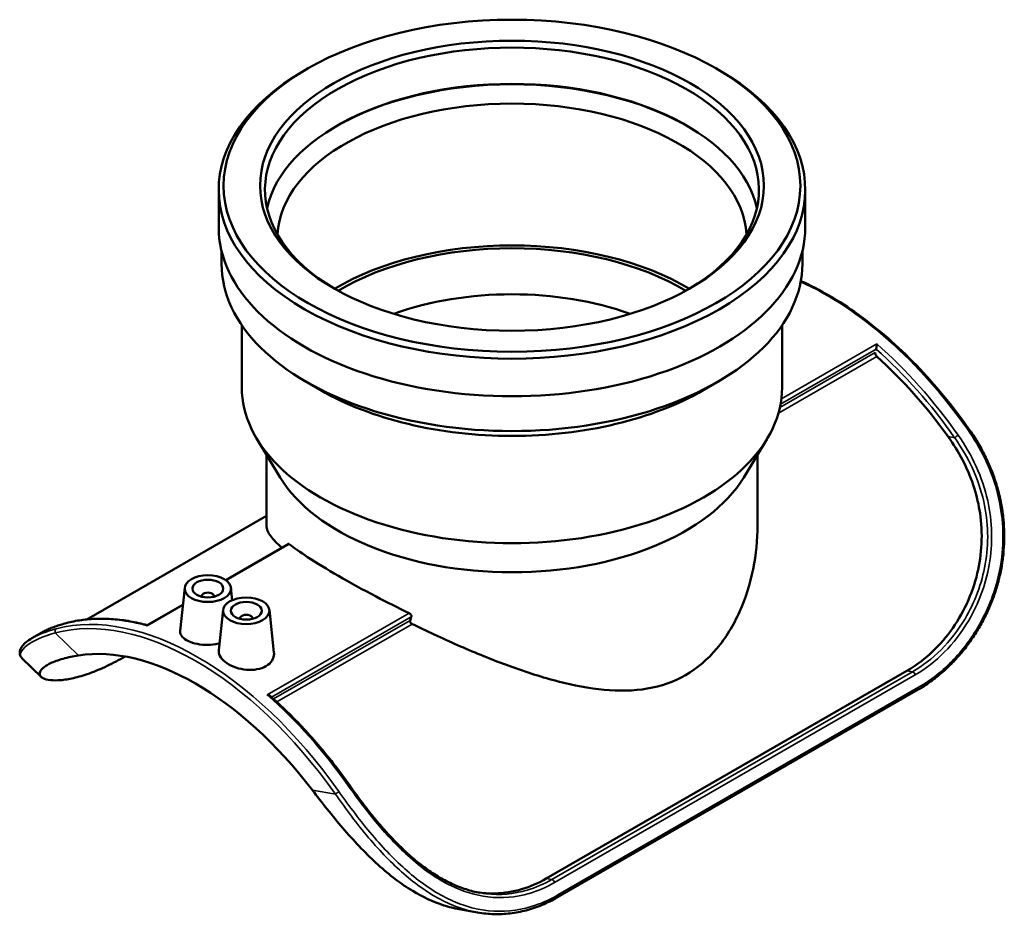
# Model space of a CAD drawing. Header units: millimetres. Extents: x -653 to 1046, y -501 to 815.
# Tile 1 of 8: x -653 to -334, y 453 to 743. Entities that reach past the tile are written whole.
import ezdxf

# ---------------------------------------------------------------- set-up
doc = ezdxf.new("R2010")
doc.units = ezdxf.units.MM
doc.layers.add('Visible (ANSI)', color=7, linetype='Continuous', lineweight=50)
doc.layers.add('Visible Narrow (ANSI)', color=7, linetype='Continuous', lineweight=35)

msp = doc.modelspace()

# ---------------------------------------------------------------- linework, layer by layer
at = {"layer": 'Visible (ANSI)'}
for p, q in [((-559.366, 726.839), (-560.501, 726.18)), ((-426.77, 726.839), (-425.634, 726.18)), ((-588.068, 675.464), (-588.068, 687.646)), ((-398.068, 675.464), (-398.068, 687.646)), ((-587.118, 663.651), (-587.118, 667.747)), ((-399.018, 663.651), (-399.018, 667.747)), ((-580.568, 623.55), (-580.568, 643.793)), ((-405.568, 623.55), (-405.568, 643.793)), ((-375.115, 636.029), (-375.221, 635.632)), ((-555.178, 622.804), (-559.827, 625.502)), ((-430.958, 622.804), (-426.309, 625.502)), ((-568.157, 594.487), (-575.713, 607)), ((-417.979, 594.487), (-410.422, 607)), ((-572.568, 578.861), (-572.568, 601.791)), ((-413.568, 578.861), (-413.568, 601.791)), ((-572.568, 582.006), (-630.772, 548.488)), ((-585.807, 561.226), (-565.458, 572.945)), ((-599.054, 558.727), (-600.547, 544.797)), ((-584.082, 558.727), (-583.654, 554.736)), ((-593.568, 556.008), (-593.568, 555.822)), ((-589.568, 556.008), (-589.568, 555.822)), ((-611.187, 546.611), (-599.64, 553.261)), ((-586.609, 551.56), (-588.007, 538.513)), ((-581.123, 548.842), (-581.123, 548.655)), ((-577.123, 548.842), (-577.123, 548.655)), ((-571.637, 551.56), (-570.153, 537.72)), ((-645.357, 544.243), (-648.566, 542.396)), ((-651.671, 535.826), (-645.586, 529.898)), ((-365.131, 531.833), (-481.946, 464.564)), ((-361.525, 525.745), (-478.339, 458.476)), ((-510.188, 454.626), (-504.198, 453.562))]:
    msp.add_line(p, q, dxfattribs=at)
for centre, major_axis in [((-493.068, 688.954), (-93.4, 0)), ((-493.068, 688.954), (-81.6, 0)), ((-591.568, 558.461), (-7.5, 0)), ((-591.568, 558.461), (-5, 0)), ((-579.123, 551.294), (-7.5, 0)), ((-579.123, 551.294), (-5, 0))]:
    msp.add_ellipse(centre, major_axis=major_axis, ratio=0.5758617, dxfattribs=at)
for centre, major_axis, ratio, start_param, end_param in [((-493.068, 687.646), (-80, 0), 0.5758617, 2.3700747, 7.0547033), ((-493.068, 687.646), (-95, 0), 0.5758617, 5.5016397, 10.2063236), ((-493.068, 675.873), (80, 0), 0.5758617, 0.1281227, 3.01347), ((-493.068, 675.464), (-80.5, 0), 0.5758617, 3.9262728, 5.4985052), ((-493.068, 671.785), (76, 0), 0.5758617, 0.0321489, 3.1094437), ((-493.068, 675.464), (-95, 0), 0.5758617, 0, 3.1415927), ((-493.068, 623.55), (-80, 0), 0.5758617, 3.9109167, 5.5138612), ((-493.068, 623.55), (-78.4, 0), 0.5758617, 3.9108242, 5.5139538), ((-493.068, 663.651), (-94.05, 0), 0.5758617, 0, 3.1415927), ((-493.068, 612.329), (-72, 0), 0.5758617, 4.1520485, 5.2727295), ((-374.725, 634.329), (0.499, -0.867), 0.5780931, 3.6671251, 5.2286103), ((-375.798, 636.634), (-0.499, 0.867), 0.5780931, 3.6671251, 3.6717124), ((-395.063, 561.443), (-53.097, 92.204), 0.5780931, 4.8874227, 5.2286103), ((-493.068, 623.55), (-87.5, 0), 0.5758617, 0, 3.1415927), ((-493.068, 658.296), (87.5, 0), 0.5758617, 3.9231383, 5.5016397), ((-493.068, 609.524), (-79.5, 0), 0.5758617, 0.334669, 2.8069236), ((-591.568, 556.008), (-2, 0), 0.5758617, 2.9729035, 6.4518745), ((-579.123, 548.842), (-2, 0), 0.5758617, 2.9729035, 6.4518745), ((-493.068, 505.006), (66.974, 212.241), 0.2018135, 1.4244582, 1.4300241), ((-595.598, 445.962), (-49.903, 86.658), 0.5780931, 4.9345849, 6.0648568)]:
    msp.add_ellipse(centre, major_axis=major_axis, ratio=ratio, start_param=start_param, end_param=end_param, dxfattribs=at)
for points, knots in [([(-399.514, 658.098), (-393.349, 655.355), (-387.115, 651.717), (-374.511, 642.614), (-368.154, 637.061), (-356.053, 624.542), (-350.31, 617.577), (-345.053, 610.122)], [4.59959022, 4.59959022, 4.59959022, 4.59959022, 4.83828165, 4.83828165, 5.090067, 5.090067, 5.34185235, 5.34185235, 5.34185235, 5.34185235]), ([(-374.914, 637.731), (-374.915, 637.729), (-374.915, 637.728), (-374.917, 637.62), (-374.922, 637.502), (-374.937, 637.255), (-374.948, 637.126), (-374.975, 636.854), (-374.993, 636.71), (-375.028, 636.462), (-375.046, 636.357), (-375.08, 636.175), (-375.097, 636.099), (-375.114, 636.033), (-375.114, 636.032), (-375.114, 636.032)], [-0.45060324, -0.45060324, -0.45060324, -0.45060324, -0.44982781, -0.44982781, -0.39533991, -0.39533991, -0.34341862, -0.34341862, -0.29031576, -0.29031576, -0.25053741, -0.25053741, -0.2158413, -0.2158413, -0.21543811, -0.21543811, -0.21543811, -0.21543811]), ([(-345.053, 610.122), (-344.083, 608.748), (-343.163, 607.338), (-341.432, 604.451), (-340.62, 602.973), (-339.118, 599.955), (-338.426, 598.415), (-337.196, 595.337), (-336.652, 593.8), (-335.709, 590.736), (-335.307, 589.21), (-334.636, 586.168), (-334.365, 584.652), (-333.95, 581.628), (-333.804, 580.12), (-333.634, 577.112), (-333.61, 575.612), (-333.679, 572.62), (-333.773, 571.128), (-334.077, 568.156), (-334.288, 566.675), (-334.824, 563.728), (-335.15, 562.263), (-335.916, 559.353), (-336.356, 557.909), (-337.347, 555.052), (-337.899, 553.64), (-339.109, 550.856), (-339.769, 549.485), (-341.188, 546.798), (-341.948, 545.481), (-343.562, 542.915), (-344.415, 541.666), (-346.205, 539.247), (-347.142, 538.078), (-349.088, 535.83), (-350.097, 534.752), (-351.942, 532.929), (-352.765, 532.164), (-354.863, 530.332), (-356.157, 529.306), (-358.801, 527.408), (-360.151, 526.536), (-361.525, 525.745)], [0, 0, 0, 0, 0.5014059, 0.5014059, 1.0028119, 1.0028119, 1.5042178, 1.5042178, 1.9885118, 1.9885118, 2.4574269, 2.4574269, 2.9155694, 2.9155694, 3.3669341, 3.3669341, 3.8150783, 3.8150783, 4.2630839, 4.2630839, 4.7134876, 4.7134876, 5.1682031, 5.1682031, 5.6285492, 5.6285492, 6.0952402, 6.0952402, 6.568332, 6.568332, 7.0472486, 7.0472486, 7.5309962, 7.5309962, 8.0183742, 8.0183742, 8.5081663, 8.5081663, 8.8881545, 8.8881545, 9.4581366, 9.4581366, 10.0281188, 10.0281188, 10.0281188, 10.0281188]), ([(-351.821, 607.726), (-351.586, 607.4), (-351.354, 607.071), (-349.473, 604.355), (-347.956, 601.815), (-345.333, 596.543), (-344.226, 593.809), (-342.495, 588.31), (-341.87, 585.544), (-341.027, 579.786), (-340.833, 576.397), (-341.142, 569.687), (-341.645, 566.368), (-343.151, 560.079), (-344.305, 556.75), (-347.25, 550.402), (-349.04, 547.383), (-353.084, 541.881), (-355.341, 539.394), (-360.106, 535.094), (-362.615, 533.282), (-365.131, 531.833)], [29.1285245, 29.1285245, 29.1285245, 29.1285245, 29.2436279, 29.2436279, 30.0704923, 30.0704923, 30.8973568, 30.8973568, 31.7242212, 31.7242212, 32.6689699, 32.6689699, 33.6137186, 33.6137186, 34.6812769, 34.6812769, 35.7488352, 35.7488352, 36.8163935, 36.8163935, 37.8839519, 37.8839519, 37.8839519, 37.8839519]), ([(-572.568, 578.861), (-572.568, 577.827), (-572.13, 576.687), (-570.36, 574.286), (-569.162, 573.064), (-567.583, 571.721)], [6.4004779, 6.4004779, 6.4004779, 6.4004779, 7.9676704, 7.9676704, 9.3141238, 9.3141238, 9.3141238, 9.3141238]), ([(-525.4, 546.991), (-524.557, 546.58), (-523.71, 546.169), (-517.951, 543.402), (-512.894, 541.089), (-502.843, 536.787), (-497.849, 534.8), (-488.186, 531.324), (-483.152, 529.707), (-473.114, 527.122), (-468.109, 526.153), (-458.397, 525.247), (-453.681, 525.314), (-444.795, 526.824), (-440.624, 528.275), (-433.081, 532.619), (-429.677, 535.529), (-423.805, 542.519), (-421.335, 546.59), (-417.406, 555.351), (-415.943, 560.045), (-414.023, 569.516), (-413.568, 574.293), (-413.568, 578.861)], [15.5317359, 15.5317359, 15.5317359, 15.5317359, 15.8036327, 15.8036327, 17.3708251, 17.3708251, 18.9380176, 18.9380176, 20.5381371, 20.5381371, 22.1382566, 22.1382566, 23.738376, 23.738376, 25.3384955, 25.3384955, 26.938615, 26.938615, 28.5387345, 28.5387345, 30.138854, 30.138854, 31.7389734, 31.7389734, 31.7389734, 31.7389734]), ([(-565.458, 572.945), (-565.418, 572.967), (-565.369, 572.967), (-565.296, 572.931), (-565.276, 572.918), (-565.255, 572.902)], [0.07663605, 0.07663605, 0.07663605, 0.07663605, 0.115433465, 0.115433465, 0.129767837, 0.129767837, 0.129767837, 0.129767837]), ([(-565.255, 572.902), (-563.556, 571.585), (-561.561, 570.177), (-556.36, 566.754), (-552.964, 564.684), (-545.601, 560.444), (-541.471, 558.18), (-533.632, 554.093), (-530.056, 552.293), (-526.373, 550.511)], [9.8503427, 9.8503427, 9.8503427, 9.8503427, 11.0418184, 11.0418184, 12.6037624, 12.6037624, 14.1657064, 14.1657064, 15.3571821, 15.3571821, 15.3571821, 15.3571821]), ([(-611.182, 546.614), (-613.054, 547.121), (-614.909, 547.537), (-618.578, 548.186), (-620.392, 548.419), (-623.966, 548.698), (-625.727, 548.745), (-629.185, 548.65), (-630.883, 548.509), (-634.205, 548.04), (-635.829, 547.712), (-637.412, 547.291)], [1.82877315, 1.82877315, 1.82877315, 1.82877315, 1.90301472, 1.90301472, 1.97732596, 1.97732596, 2.05163721, 2.05163721, 2.12594845, 2.12594845, 2.2002597, 2.2002597, 2.2002597, 2.2002597]), ([(-526.373, 550.511), (-526.328, 550.49), (-526.284, 550.466), (-526.12, 550.364), (-526.009, 550.271), (-525.838, 550.079), (-525.766, 549.97), (-525.668, 549.746), (-525.644, 549.631), (-525.644, 549.529), (-525.644, 549.46), (-525.655, 549.39), (-525.677, 549.326)], [-0.12976784, -0.12976784, -0.12976784, -0.12976784, -0.11543347, -0.11543347, -0.07512182, -0.07512182, -0.03756091, -0.03756091, 0, 0, 0, 0.02540963, 0.02540963, 0.02540963, 0.02540963]), ([(-637.412, 547.291), (-638.069, 547.116), (-638.703, 546.934), (-639.922, 546.558), (-640.507, 546.364), (-641.626, 545.964), (-642.159, 545.759), (-643.17, 545.34), (-643.648, 545.126), (-644.547, 544.69), (-644.967, 544.468), (-645.357, 544.243)], [0, 0, 0, 0, 0.3385211, 0.3385211, 0.6770423, 0.6770423, 1.0155634, 1.0155634, 1.3540845, 1.3540845, 1.6926057, 1.6926057, 1.6926057, 1.6926057]), ([(-611.221, 546.432), (-611.221, 546.433), (-611.221, 546.434), (-611.219, 546.497), (-611.214, 546.545), (-611.201, 546.594), (-611.195, 546.607), (-611.187, 546.611)], [-0.450603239, -0.450603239, -0.450603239, -0.450603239, -0.449827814, -0.449827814, -0.395339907, -0.395339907, -0.361128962, -0.361128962, -0.361128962, -0.361128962]), ([(-526.08, 548.167), (-526.103, 548.103), (-526.113, 548.034), (-526.113, 547.862), (-526.089, 547.747), (-525.992, 547.523), (-525.92, 547.414), (-525.749, 547.222), (-525.637, 547.129), (-525.477, 547.032), (-525.439, 547.011), (-525.4, 546.991)], [0.28700011, 0.28700011, 0.28700011, 0.28700011, 0.31240553, 0.31240553, 0.34993463, 0.34993463, 0.38746373, 0.38746373, 0.4279432, 0.4279432, 0.44042564, 0.44042564, 0.44042564, 0.44042564]), ([(-648.566, 542.396), (-649.231, 542.013), (-649.819, 541.619), (-650.835, 540.812), (-651.263, 540.398), (-651.952, 539.536), (-652.215, 539.085), (-652.443, 538.362), (-652.491, 538.114), (-652.515, 537.61), (-652.492, 537.356), (-652.369, 536.865), (-652.269, 536.63), (-652.011, 536.198), (-651.851, 536.002), (-651.671, 535.826)], [1.6906238, 1.6906238, 1.6906238, 1.6906238, 2.2465927, 2.2465927, 2.8025616, 2.8025616, 3.3585306, 3.3585306, 3.636515, 3.636515, 3.9144995, 3.9144995, 4.192484, 4.192484, 4.4704684, 4.4704684, 4.4704684, 4.4704684]), ([(-587.768, 540.745), (-587.897, 540.71), (-588.027, 540.676), (-589.255, 540.381), (-590.445, 540.246), (-592.683, 540.214), (-593.879, 540.316), (-596.081, 540.747), (-597.087, 541.077), (-598.687, 541.838), (-599.386, 542.322), (-600.318, 543.389), (-600.552, 543.973), (-600.561, 544.619), (-600.556, 544.708), (-600.546, 544.797)], [0.2946491, 0.2946491, 0.2946491, 0.2946491, 0.3349366, 0.3349366, 0.6698732, 0.6698732, 1.0062698, 1.0062698, 1.3426663, 1.3426663, 1.6826811, 1.6826811, 2.0226959, 2.0226959, 2.0760833, 2.0760833, 2.0760833, 2.0760833]), ([(-618.374, 536.476), (-620.312, 535.361), (-622.289, 534.318), (-626.192, 532.471), (-628.118, 531.67), (-631.766, 530.364), (-633.49, 529.86), (-636.626, 529.136), (-638.039, 528.917), (-640.481, 528.707), (-641.613, 528.708), (-643.544, 528.923), (-644.341, 529.138), (-645.5, 529.732), (-645.861, 530.111), (-646.124, 530.955), (-646.026, 531.419), (-645.416, 532.386), (-644.842, 532.931), (-643.15, 534.016), (-642.032, 534.554), (-639.326, 535.537), (-637.737, 535.982), (-635.181, 536.521), (-634.335, 536.675), (-633.466, 536.812)], [29.2740175, 29.2740175, 29.2740175, 29.2740175, 30.0961056, 30.0961056, 30.9246019, 30.9246019, 31.7530982, 31.7530982, 32.5815945, 32.5815945, 33.4092427, 33.4092427, 34.2368908, 34.2368908, 35.0645389, 35.0645389, 35.892187, 35.892187, 36.7927804, 36.7927804, 37.6933738, 37.6933738, 38.5939672, 38.5939672, 39.0138357, 39.0138357, 39.0138357, 39.0138357]), ([(-570.154, 537.72), (-570.14, 537.597), (-570.133, 537.476), (-570.121, 536.614), (-570.338, 535.83), (-571.246, 534.429), (-571.937, 533.811), (-572.74, 533.349), (-573.54, 532.888), (-574.555, 532.522), (-576.774, 532.119), (-577.978, 532.081), (-580.233, 532.272), (-581.433, 532.514), (-583.639, 533.254), (-584.644, 533.751), (-586.222, 534.82), (-586.904, 535.462), (-587.806, 536.819), (-588.027, 537.534), (-588.025, 538.299), (-588.019, 538.406), (-588.007, 538.513)], [4.6677009, 4.6677009, 4.6677009, 4.6677009, 4.7228489, 4.7228489, 5.0633945, 5.0633945, 5.4039401, 5.4039401, 5.4039401, 5.7435764, 5.7435764, 6.0832126, 6.0832126, 6.4232274, 6.4232274, 6.7632422, 6.7632422, 7.0996388, 7.0996388, 7.4360354, 7.4360354, 7.4897726, 7.4897726, 7.4897726, 7.4897726]), ([(-572.339, 524.041), (-572.337, 524.041), (-572.335, 524.041), (-572.186, 524.02), (-572.043, 523.988), (-571.777, 523.903), (-571.653, 523.851), (-571.463, 523.744), (-571.389, 523.694), (-571.326, 523.638)], [-0.00063374, -0.00063374, -0.00063374, -0.00063374, 0, 0, 0.04453197, 0.04453197, 0.08696629, 0.08696629, 0.11727542, 0.11727542, 0.11727542, 0.11727542]), ([(-545.588, 494.642), (-547.132, 496.831), (-548.718, 498.979), (-551.965, 503.178), (-553.625, 505.23), (-557.013, 509.228), (-558.74, 511.173), (-562.249, 514.947), (-564.033, 516.775), (-567.647, 520.304), (-569.477, 522.005), (-571.326, 523.638)], [0.94133296, 0.94133296, 0.94133296, 0.94133296, 1.0152859, 1.0152859, 1.08923884, 1.08923884, 1.16319179, 1.16319179, 1.23714473, 1.23714473, 1.31109768, 1.31109768, 1.31109768, 1.31109768]), ([(-503.357, 459.913), (-504.891, 460.185), (-506.425, 460.568), (-509.486, 461.549), (-511.013, 462.148), (-514.052, 463.556), (-515.565, 464.365), (-518.568, 466.179), (-520.058, 467.185), (-523.007, 469.374), (-524.465, 470.558), (-527.341, 473.078), (-528.759, 474.415), (-531.546, 477.214), (-532.916, 478.675), (-535.602, 481.692), (-536.918, 483.248), (-539.494, 486.424), (-540.753, 488.044), (-543.214, 491.321), (-544.415, 492.978), (-545.588, 494.642)], [3.1485071, 3.1485071, 3.1485071, 3.1485071, 3.7669811, 3.7669811, 4.3854551, 4.3854551, 5.0039291, 5.0039291, 5.6224031, 5.6224031, 6.2408771, 6.2408771, 6.8593511, 6.8593511, 7.4778251, 7.4778251, 8.0962991, 8.0962991, 8.7147731, 8.7147731, 9.3332471, 9.3332471, 9.3332471, 9.3332471]), ([(-557.731, 493.199), (-557.548, 492.959), (-557.364, 492.72), (-553.99, 488.321), (-550.643, 484.112), (-543.711, 476.132), (-540.111, 472.347), (-532.754, 465.679), (-528.994, 462.797), (-521.99, 458.56), (-518.622, 456.97), (-513.537, 455.341), (-511.866, 454.925), (-510.188, 454.627)], [19.3519408, 19.3519408, 19.3519408, 19.3519408, 19.4403285, 19.4403285, 20.9729544, 20.9729544, 22.5055804, 22.5055804, 24.0382064, 24.0382064, 25.35706, 25.35706, 25.9944173, 25.9944173, 25.9944173, 25.9944173]), ([(-481.946, 464.564), (-484.462, 463.115), (-487.155, 461.932), (-492.724, 460.28), (-495.601, 459.812), (-500.415, 459.681), (-502.347, 459.802), (-504.267, 460.088)], [37.8839519, 37.8839519, 37.8839519, 37.8839519, 38.9515102, 38.9515102, 40.0190685, 40.0190685, 40.7292993, 40.7292993, 40.7292993, 40.7292993]), ([(-478.339, 458.476), (-479.972, 457.536), (-481.638, 456.71), (-485.015, 455.298), (-486.726, 454.713), (-490.179, 453.792), (-491.92, 453.457), (-495.417, 453.044), (-497.173, 452.966), (-500.687, 453.069), (-502.445, 453.251), (-504.198, 453.562)], [0, 0, 0, 0, 0.6781295, 0.6781295, 1.3562591, 1.3562591, 2.0343886, 2.0343886, 2.7125181, 2.7125181, 3.3906477, 3.3906477, 3.3906477, 3.3906477])]:
    msp.add_open_spline(points, degree=3, knots=knots, dxfattribs=at)
at = {"layer": 'Visible Narrow (ANSI)'}
for p, q in [((-375.408, 634.934), (-406.275, 617.159)), ((-406.061, 618.208), (-375.115, 636.029)), ((-374.914, 637.731), (-405.792, 619.95)), ((-406.742, 615.322), (-374.915, 633.65)), ((-351.821, 607.726), (-349.688, 607.347)), ((-585.683, 561.139), (-565.255, 572.902)), ((-611.221, 546.432), (-599.658, 553.091)), ((-526.373, 550.511), (-572.339, 524.041)), ((-570.916, 523.274), (-525.677, 549.326)), ((-526.08, 548.167), (-570.286, 522.711)), ((-569.231, 521.751), (-525.4, 546.991)), ((-633.466, 536.812), (-640.973, 544.126)), ((-363.354, 531.517), (-480.168, 464.249)), ((-479.281, 463.269), (-362.467, 530.538)), ((-363.354, 531.517), (-365.131, 531.833)), ((-361.357, 526.501), (-478.171, 459.233)), ((-550.224, 491.866), (-557.731, 493.199)), ((-481.946, 464.564), (-480.168, 464.249))]:
    msp.add_line(p, q, dxfattribs=at)
for centre, major_axis, ratio, start_param, end_param in [((-391.244, 563.642), (54.894, -95.324), 0.5780931, 1.7286648, 2.4652381), ((-395.063, 561.443), (54.395, -94.458), 0.5780931, 1.7286648, 2.0963289), ((-394.356, 561.85), (-54.894, 95.324), 0.5780931, 4.8702575, 5.2470959), ((-345.87, 609.546), (0.817, 0.576), 0.1282817, 0, 0.9484918), ((-348.981, 607.754), (0.817, 0.576), 0.1282817, 0.9484918, 2.5192881), ((-594.891, 446.37), (-54.894, 95.324), 0.5780931, 4.8702575, 6.1291842), ((-595.598, 445.962), (-54.395, 94.458), 0.5780931, 4.8702575, 6.1291842), ((-591.78, 448.161), (-54.894, 95.324), 0.5780931, 5.7523458, 6.1291842), ((-640.266, 544.533), (-0.257, 0.966), 0.806314, 0.2132212, 1.7840175), ((-637.155, 546.324), (-0.257, 0.966), 0.806314, 0, 0.2132212), ((-363.124, 530.612), (0.499, -0.867), 0.5780931, 1.1687026, 2.6899374), ((-362.024, 526.612), (0.499, -0.867), 0.5780931, 0, 1.1283155), ((-591.78, 448.161), (54.894, -95.324), 0.5780931, 1.7286648, 2.1055033), ((-546.405, 494.065), (0.817, 0.576), 0.1282817, 0, 0.9484918), ((-549.517, 492.274), (0.817, 0.576), 0.1282817, 0.9484918, 2.5192881), ((-479.938, 463.343), (0.499, -0.867), 0.5780931, 1.1687026, 2.6899374), ((-478.838, 459.343), (0.499, -0.867), 0.5780931, 0, 1.1283155)]:
    msp.add_ellipse(centre, major_axis=major_axis, ratio=ratio, start_param=start_param, end_param=end_param, dxfattribs=at)
for points, knots in [([(-345.454, 609.967), (-341.299, 604.077), (-338.059, 597.506), (-335.14, 586.993), (-334.494, 583.328), (-333.934, 575.964), (-334.021, 572.267), (-334.93, 564.719), (-335.809, 560.878), (-338.954, 551.497), (-341.715, 546.198), (-348.119, 537.266), (-351.674, 533.534), (-357.395, 528.99), (-359.353, 527.656), (-361.357, 526.501)], [0, 0, 0, 0, 2.1604629, 2.1604629, 3.2735558, 3.2735558, 4.3866438, 4.3866438, 5.5881737, 5.5881737, 7.4547564, 7.4547564, 9.1776934, 9.1776934, 10.0281188, 10.0281188, 10.0281188, 10.0281188]), ([(-349.688, 607.347), (-347.471, 604.235), (-345.529, 600.928), (-342.343, 593.995), (-341.102, 590.37), (-339.515, 583.323), (-339.093, 579.915), (-338.932, 573.113), (-339.193, 569.721), (-340.891, 560.056), (-343.195, 554.019), (-348.555, 544.972), (-351.19, 541.588), (-356.959, 535.811), (-360.082, 533.402), (-363.354, 531.517)], [0, 0, 0, 0, 1.1707026, 1.1707026, 2.3414052, 2.3414052, 3.3975049, 3.3975049, 4.4536046, 4.4536046, 6.4824976, 6.4824976, 7.9201067, 7.9201067, 9.3331418, 9.3331418, 9.3331418, 9.3331418]), ([(-362.467, 530.538), (-359.137, 532.456), (-355.959, 534.913), (-350.092, 540.812), (-347.412, 544.271), (-341.964, 553.525), (-339.624, 559.705), (-337.903, 569.604), (-337.638, 573.08), (-337.803, 580.05), (-338.233, 583.542), (-339.846, 590.766), (-341.107, 594.483), (-344.343, 601.592), (-346.314, 604.984), (-348.565, 608.175)], [-9.3331418, -9.3331418, -9.3331418, -9.3331418, -7.9201067, -7.9201067, -6.4824976, -6.4824976, -4.4536046, -4.4536046, -3.3975049, -3.3975049, -2.3414052, -2.3414052, -1.1707026, -1.1707026, 0, 0, 0, 0]), ([(-645.357, 544.243), (-644.782, 544.574), (-644.132, 544.903), (-641.793, 545.945), (-639.822, 546.626), (-637.571, 547.225)], [-1.6926057, -1.6926057, -1.6926057, -1.6926057, -1.1707026, -1.1707026, 0, 0, 0, 0]), ([(-651.671, 535.826), (-651.71, 535.864), (-651.747, 535.902), (-652.243, 536.461), (-652.352, 537.1), (-651.833, 538.5), (-651.205, 539.26), (-648.331, 541.499), (-645.111, 542.968), (-640.973, 544.126)], [-4.4704684, -4.4704684, -4.4704684, -4.4704684, -4.3866438, -4.3866438, -3.2735558, -3.2735558, -2.1604629, -2.1604629, 0, 0, 0, 0]), ([(-545.989, 494.486), (-543.057, 490.329), (-539.948, 486.201), (-533.57, 478.631), (-530.322, 475.166), (-522.378, 467.936), (-517.579, 464.517), (-508.797, 460.303), (-504.849, 459.105), (-496.378, 458.067), (-491.852, 458.453), (-484.661, 460.566), (-481.923, 461.748), (-479.281, 463.269)], [-9.3332471, -9.3332471, -9.3332471, -9.3332471, -7.8083538, -7.8083538, -6.3740194, -6.3740194, -4.4301965, -4.4301965, -2.8887928, -2.8887928, -1.120609, -1.120609, 0, 0, 0, 0]), ([(-550.224, 491.866), (-549.385, 490.666), (-548.533, 489.467), (-544.198, 483.489), (-540.505, 478.785), (-532.948, 470.422), (-529.11, 466.722), (-520.97, 460.34), (-516.656, 457.727), (-509.604, 454.837), (-506.905, 454.044), (-504.198, 453.563)], [-10.0282094, -10.0282094, -10.0282094, -10.0282094, -9.5903103, -9.5903103, -7.8335954, -7.8335954, -6.1857201, -6.1857201, -4.4502254, -4.4502254, -3.3906477, -3.3906477, -3.3906477, -3.3906477]), ([(-478.171, 459.233), (-480.984, 457.613), (-483.887, 456.348), (-491.377, 454.099), (-496.023, 453.64), (-504.24, 454.495), (-507.817, 455.429), (-515.682, 458.699), (-519.951, 461.309), (-528.023, 467.674), (-531.838, 471.359), (-539.368, 479.684), (-543.059, 484.364), (-547.404, 490.309), (-548.258, 491.501), (-549.1, 492.695)], [0, 0, 0, 0, 1.1931047, 1.1931047, 3.0313223, 3.0313223, 4.4502254, 4.4502254, 6.1857201, 6.1857201, 7.8335954, 7.8335954, 9.5903103, 9.5903103, 10.0282094, 10.0282094, 10.0282094, 10.0282094]), ([(-480.168, 464.249), (-482.763, 462.754), (-485.452, 461.59), (-492.514, 459.498), (-496.957, 459.103), (-502.052, 459.701), (-502.705, 459.798), (-503.357, 459.914)], [0, 0, 0, 0, 1.120609, 1.120609, 2.8887928, 2.8887928, 3.1485071, 3.1485071, 3.1485071, 3.1485071])]:
    msp.add_open_spline(points, degree=3, knots=knots, dxfattribs=at)
msp.add_open_spline([(-640.682, 545.433), (-643.933, 544.568), (-646.624, 543.507), (-648.564, 542.394)], degree=3, dxfattribs=at)

doc.saveas('drawing.dxf')
